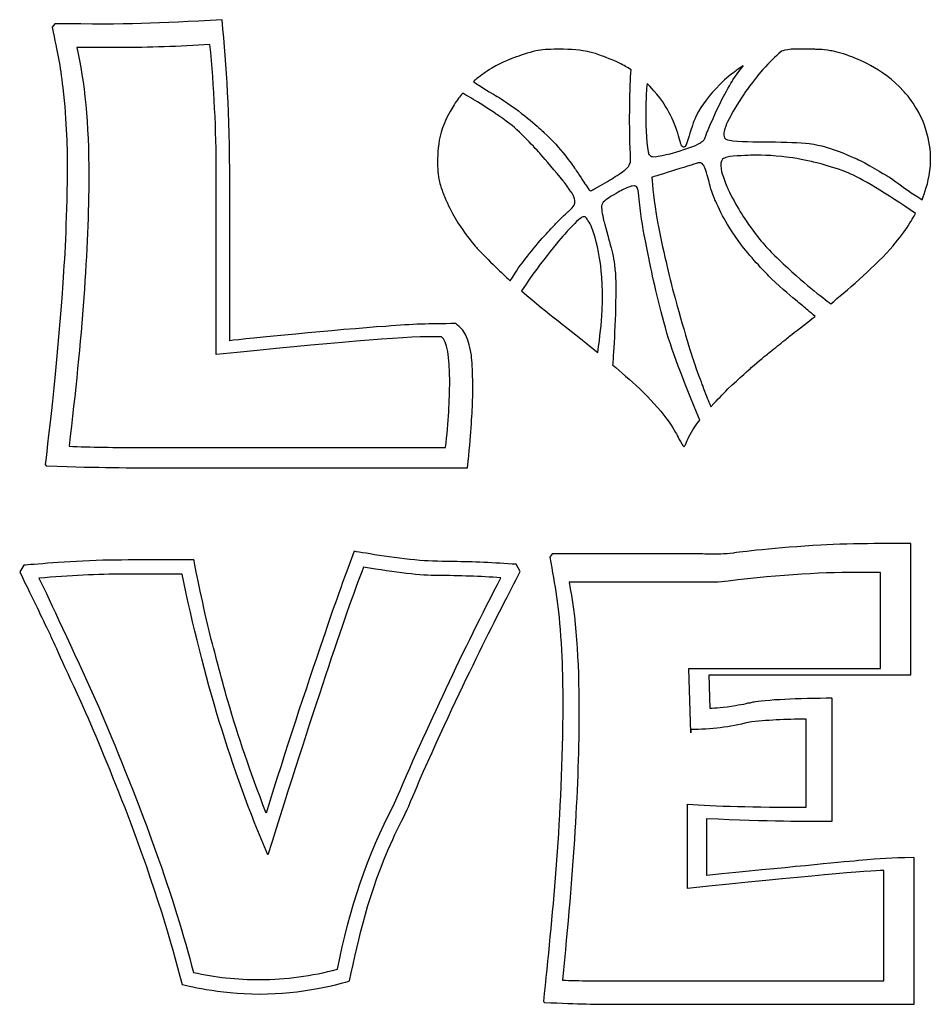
# Model space of a CAD drawing. Header units: inches. Extents: x -2.88 to 2.63, y -2.98 to 2.96.
import ezdxf

# ---------------------------------------------------------------- set-up
doc = ezdxf.new("R2010")
doc.units = ezdxf.units.IN
doc.header["$MEASUREMENT"] = 0
doc.layers.add('Layer 1', color=7, linetype='Continuous')

msp = doc.modelspace()

# ---------------------------------------------------------------- linework, layer by layer
at = {"layer": 'Layer 1', "lineweight": 25}
for points, knots in [([(-2.592, 2.1023), (-2.592, 2.1456), (-2.5947, 2.3516), (-2.6191, 2.5521), (-2.6191, 2.5521), (-2.6353, 2.7012), (-2.6489, 2.7554), (-2.6841, 2.918), (-2.6841, 2.918), (-2.6841, 2.918), (-2.6679, 2.9397), (-2.6679, 2.9397), (-2.6679, 2.9397), (-2.2126, 2.9343), (-2.0608, 2.9397), (-1.657, 2.9641), (-1.657, 2.9641), (-1.6299, 2.6687), (-1.6109, 2.4193), (-1.6109, 1.9749), (-1.6109, 1.9749), (-1.6109, 1.5006), (-1.6109, 1.1835), (-1.6109, 1.0263), (-1.6109, 1.0263), (-1.5188, 1.0372), (-0.9523, 1.0941), (-0.6678, 1.1131), (-0.6678, 1.1131), (-0.4997, 1.1266), (-0.413, 1.1293), (-0.245, 1.1293), (-0.245, 1.1293), (-0.2179, 1.1049), (-0.2016, 1.0914), (-0.1854, 1.0589), (-0.1854, 1.0589), (-0.1745, 1.0372), (-0.1637, 1.0046), (-0.1528, 0.9477), (-0.1528, 0.9477), (-0.1501, 0.9206), (-0.1447, 0.8719), (-0.1447, 0.8068), (-0.1447, 0.8068), (-0.142, 0.7797), (-0.142, 0.7228), (-0.1447, 0.6659), (-0.1447, 0.6659), (-0.1474, 0.5656), (-0.1556, 0.4626), (-0.1745, 0.2594), (-0.1745, 0.2594), (-1.2044, 0.2594), (-1.7762, 0.2594), (-1.8928, 0.2594), (-1.8928, 0.2594), (-2.3047, 0.2594), (-2.3454, 0.2594), (-2.7194, 0.2702), (-2.7194, 0.2702), (-2.7194, 0.2702), (-2.7248, 0.2783), (-2.7248, 0.2783), (-2.7248, 0.2783), (-2.7194, 0.3325), (-2.6516, 0.88), (-2.6191, 1.3759), (-2.6191, 1.3759), (-2.6055, 1.5548), (-2.5947, 1.7743), (-2.592, 2.1023)], [0, 0, 0, 0, 0.052632, 0.052632, 0.052632, 0.052632, 0.105263, 0.105263, 0.105263, 0.105263, 0.157895, 0.157895, 0.157895, 0.157895, 0.210526, 0.210526, 0.210526, 0.210526, 0.263158, 0.263158, 0.263158, 0.263158, 0.315789, 0.315789, 0.315789, 0.315789, 0.368421, 0.368421, 0.368421, 0.368421, 0.421053, 0.421053, 0.421053, 0.421053, 0.473684, 0.473684, 0.473684, 0.473684, 0.526316, 0.526316, 0.526316, 0.526316, 0.578947, 0.578947, 0.578947, 0.578947, 0.631579, 0.631579, 0.631579, 0.631579, 0.684211, 0.684211, 0.684211, 0.684211, 0.736842, 0.736842, 0.736842, 0.736842, 0.789474, 0.789474, 0.789474, 0.789474, 0.842105, 0.842105, 0.842105, 0.842105, 0.894737, 0.894737, 0.894737, 0.894737, 1, 1, 1, 1]), ([(1.27, -1.8573), (1.27, -1.8573), (1.27, -2.2015), (1.27, -2.2015), (1.27, -2.2015), (1.7578, -2.1527), (2.0641, -2.1229), (2.186, -2.112), (2.186, -2.112), (2.3351, -2.0985), (2.3676, -2.0958), (2.5166, -2.0931), (2.5166, -2.0931), (2.5166, -2.0931), (2.5221, -2.0958), (2.5221, -2.0958), (2.5221, -2.0958), (2.5221, -2.0958), (2.5221, -2.9793), (2.5221, -2.9793), (2.5221, -2.9793), (2.5221, -2.9793), (0.7767, -2.9793), (0.7767, -2.9793), (0.7767, -2.9793), (0.5816, -2.9793), (0.5084, -2.9766), (0.2889, -2.9684), (0.2889, -2.9684), (0.2889, -2.9684), (0.2835, -2.963), (0.2835, -2.963), (0.2835, -2.963), (0.335, -2.4454), (0.3919, -1.925), (0.4, -1.2312), (0.4, -1.2312), (0.4, -1.2095), (0.4027, -1.0144), (0.3892, -0.8003), (0.3892, -0.8003), (0.3756, -0.5645), (0.3539, -0.4588), (0.3214, -0.28), (0.3214, -0.28), (0.3214, -0.28), (0.335, -0.261), (0.335, -0.261), (0.335, -0.261), (0.4244, -0.261), (1.148, -0.261), (1.2375, -0.261), (1.2375, -0.261), (1.251, -0.261), (1.3296, -0.2637), (1.3703, -0.261), (1.3703, -0.261), (1.3757, -0.261), (1.4028, -0.2583), (1.4299, -0.2556), (1.4299, -0.2556), (1.457, -0.2502), (1.6928, -0.223), (1.9584, -0.2068), (1.9584, -0.2068), (2.1454, -0.1959), (2.4462, -0.1987), (2.5004, -0.1987), (2.5004, -0.1987), (2.5004, -0.1987), (2.5004, -0.99), (2.5004, -0.99), (2.5004, -0.99), (2.4381, -0.99), (1.3459, -0.99), (1.2835, -0.99), (1.2835, -0.99), (1.2835, -0.99), (1.2889, -1.1933), (1.2889, -1.1933), (1.2889, -1.1933), (1.3215, -1.1933), (1.3675, -1.1906), (1.4434, -1.177), (1.4434, -1.177), (1.4624, -1.1743), (1.4868, -1.1689), (1.5058, -1.1662), (1.5058, -1.1662), (1.5139, -1.1635), (1.522, -1.1608), (1.5302, -1.1608), (1.5302, -1.1608), (1.5356, -1.158), (1.5464, -1.1553), (1.5545, -1.1553), (1.5545, -1.1553), (1.5708, -1.1526), (1.6575, -1.1418), (1.7415, -1.1391), (1.7415, -1.1391), (1.812, -1.1337), (1.9394, -1.1337), (2.0234, -1.131), (2.0234, -1.131), (2.0234, -1.131), (2.0261, -1.1337), (2.0261, -1.1337), (2.0261, -1.1337), (2.0261, -1.1337), (2.0261, -1.8735), (2.0261, -1.8735), (2.0261, -1.8735), (2.0261, -1.8735), (2.0234, -1.8735), (2.0234, -1.8735), (2.0234, -1.8735), (1.8743, -1.8735), (1.6467, -1.8762), (1.27, -1.8573)], [0, 0, 0, 0, 0.032258, 0.032258, 0.032258, 0.032258, 0.064516, 0.064516, 0.064516, 0.064516, 0.096774, 0.096774, 0.096774, 0.096774, 0.129032, 0.129032, 0.129032, 0.129032, 0.16129, 0.16129, 0.16129, 0.16129, 0.193548, 0.193548, 0.193548, 0.193548, 0.225806, 0.225806, 0.225806, 0.225806, 0.258065, 0.258065, 0.258065, 0.258065, 0.290323, 0.290323, 0.290323, 0.290323, 0.322581, 0.322581, 0.322581, 0.322581, 0.354839, 0.354839, 0.354839, 0.354839, 0.387097, 0.387097, 0.387097, 0.387097, 0.419355, 0.419355, 0.419355, 0.419355, 0.451613, 0.451613, 0.451613, 0.451613, 0.483871, 0.483871, 0.483871, 0.483871, 0.516129, 0.516129, 0.516129, 0.516129, 0.548387, 0.548387, 0.548387, 0.548387, 0.580645, 0.580645, 0.580645, 0.580645, 0.612903, 0.612903, 0.612903, 0.612903, 0.645161, 0.645161, 0.645161, 0.645161, 0.677419, 0.677419, 0.677419, 0.677419, 0.709677, 0.709677, 0.709677, 0.709677, 0.741935, 0.741935, 0.741935, 0.741935, 0.774194, 0.774194, 0.774194, 0.774194, 0.806452, 0.806452, 0.806452, 0.806452, 0.83871, 0.83871, 0.83871, 0.83871, 0.870968, 0.870968, 0.870968, 0.870968, 0.903226, 0.903226, 0.903226, 0.903226, 0.935484, 0.935484, 0.935484, 0.935484, 1, 1, 1, 1]), ([(-2.7627, -0.4073), (-2.5784, -0.3911), (-2.4077, -0.3829), (-2.2505, -0.3829), (-2.2505, -0.3829), (-2.1313, -0.3829), (-2.0147, -0.3829), (-1.8982, -0.3829), (-1.8982, -0.3829), (-1.7708, -1.0036), (-1.6001, -1.5673), (-1.3805, -2.0768), (-1.3805, -2.0768), (-1.1095, -1.2123), (-0.9171, -0.635), (-0.8033, -0.3396), (-0.8033, -0.3396), (-0.6054, -0.3748), (-0.4564, -0.3911), (-0.3534, -0.3911), (-0.3534, -0.3911), (-0.226, -0.3911), (-0.0986, -0.3965), (0.026, -0.4046), (0.026, -0.4046), (-0.1989, -0.8383), (-0.4157, -1.2963), (-0.6217, -1.7787), (-0.6217, -1.7787), (-0.7762, -2.0741), (-0.89, -2.4047), (-0.9605, -2.7679), (-0.9605, -2.7679), (-1.1177, -2.8085), (-1.2721, -2.8302), (-1.4266, -2.8302), (-1.4266, -2.8302), (-1.5675, -2.8302), (-1.703, -2.8167), (-1.8304, -2.7869), (-1.8304, -2.7869), (-1.9443, -2.3424), (-2.134, -1.8085), (-2.4023, -1.1851), (-2.4023, -1.1851), (-2.573, -0.8084), (-2.6923, -0.551), (-2.7627, -0.4073)], [0, 0, 0, 0, 0.076923, 0.076923, 0.076923, 0.076923, 0.153846, 0.153846, 0.153846, 0.153846, 0.230769, 0.230769, 0.230769, 0.230769, 0.307692, 0.307692, 0.307692, 0.307692, 0.384615, 0.384615, 0.384615, 0.384615, 0.461538, 0.461538, 0.461538, 0.461538, 0.538462, 0.538462, 0.538462, 0.538462, 0.615385, 0.615385, 0.615385, 0.615385, 0.692308, 0.692308, 0.692308, 0.692308, 0.769231, 0.769231, 0.769231, 0.769231, 0.846154, 0.846154, 0.846154, 0.846154, 1, 1, 1, 1])]:
    msp.add_open_spline(points, degree=3, knots=knots, dxfattribs=at)
at = {"layer": 'Layer 1', "color": 146, "lineweight": 25}
for points, knots in [([(-2.5351, 2.7961), (-2.5351, 2.7961), (-2.2749, 2.7961), (-2.2749, 2.7961), (-2.2749, 2.7961), (-2.0987, 2.7961), (-1.9172, 2.8015), (-1.7302, 2.815), (-1.7302, 2.815), (-1.7058, 2.5576), (-1.6922, 2.3001), (-1.6922, 2.0426), (-1.6922, 2.0426), (-1.6922, 2.0426), (-1.6922, 1.777), (-1.6922, 1.777), (-1.6922, 1.777), (-1.6922, 1.357), (-1.6922, 1.0778), (-1.6922, 0.9423), (-1.6922, 0.9423), (-1.0038, 1.0128), (-0.5675, 1.0507), (-0.3778, 1.0507), (-0.3778, 1.0507), (-0.3778, 1.0507), (-0.3317, 1.0507), (-0.3317, 1.0507), (-0.3317, 1.0507), (-0.2992, 1.0236), (-0.2829, 0.9315), (-0.2829, 0.7797), (-0.2829, 0.7797), (-0.2829, 0.6686), (-0.2911, 0.5358), (-0.3073, 0.3813), (-0.3073, 0.3813), (-0.3073, 0.3813), (-0.497, 0.3813), (-0.497, 0.3813), (-0.497, 0.3813), (-0.703, 0.3813), (-1.0336, 0.3813), (-1.4917, 0.3813), (-1.4917, 0.3813), (-1.7302, 0.3813), (-1.9415, 0.3813), (-2.1313, 0.3813), (-2.1313, 0.3813), (-2.3047, 0.3813), (-2.4565, 0.384), (-2.5811, 0.3894), (-2.5811, 0.3894), (-2.5025, 1.0426), (-2.4619, 1.5873), (-2.4619, 2.021), (-2.4619, 2.021), (-2.4619, 2.3353), (-2.4863, 2.5928), (-2.5351, 2.7961)], [0, 0, 0, 0, 0.0625, 0.0625, 0.0625, 0.0625, 0.125, 0.125, 0.125, 0.125, 0.1875, 0.1875, 0.1875, 0.1875, 0.25, 0.25, 0.25, 0.25, 0.3125, 0.3125, 0.3125, 0.3125, 0.375, 0.375, 0.375, 0.375, 0.4375, 0.4375, 0.4375, 0.4375, 0.5, 0.5, 0.5, 0.5, 0.5625, 0.5625, 0.5625, 0.5625, 0.625, 0.625, 0.625, 0.625, 0.6875, 0.6875, 0.6875, 0.6875, 0.75, 0.75, 0.75, 0.75, 0.8125, 0.8125, 0.8125, 0.8125, 0.875, 0.875, 0.875, 0.875, 1, 1, 1, 1]), ([(-2.8793, -0.3694), (-2.8793, -0.3694), (-2.8549, -0.3287), (-2.8549, -0.3287), (-2.8549, -0.3287), (-2.8088, -0.326), (-2.592, -0.3044), (-2.3779, -0.2989), (-2.3779, -0.2989), (-2.2939, -0.2962), (-1.8846, -0.2962), (-1.8277, -0.2962), (-1.8277, -0.2962), (-1.825, -0.3179), (-1.7762, -0.5537), (-1.7356, -0.7244), (-1.7356, -0.7244), (-1.7003, -0.8626), (-1.6624, -1.0036), (-1.6245, -1.1418), (-1.6245, -1.1418), (-1.554, -1.383), (-1.4944, -1.5537), (-1.3914, -1.8247), (-1.3914, -1.8247), (-1.2694, -1.4372), (-1.1556, -1.0849), (-1.0472, -0.7705), (-1.0472, -0.7705), (-0.9849, -0.5862), (-0.9469, -0.4805), (-0.8602, -0.2447), (-0.8602, -0.2447), (-0.7952, -0.2556), (-0.5838, -0.2935), (-0.4347, -0.3016), (-0.4347, -0.3016), (-0.3805, -0.3044), (-0.2667, -0.3071), (-0.2585, -0.3071), (-0.2585, -0.3071), (-0.1447, -0.3071), (-0.0146, -0.3152), (0.1182, -0.3233), (0.1182, -0.3233), (0.1182, -0.3233), (0.1426, -0.3667), (0.1426, -0.3667), (0.1426, -0.3667), (0.0152, -0.616), (-0.1827, -0.99), (-0.4672, -1.6323), (-0.4672, -1.6323), (-0.4699, -1.6432), (-0.5404, -1.8058), (-0.5431, -1.8139), (-0.5431, -1.8139), (-0.5485, -1.822), (-0.5919, -1.9061), (-0.6271, -1.9846), (-0.6271, -1.9846), (-0.7735, -2.3099), (-0.8331, -2.5755), (-0.8873, -2.8383), (-0.8873, -2.8383), (-0.9361, -2.8519), (-1.1312, -2.9088), (-1.3833, -2.9169), (-1.3833, -2.9169), (-1.6434, -2.9224), (-1.8494, -2.8709), (-1.8982, -2.86), (-1.8982, -2.86), (-1.9714, -2.589), (-2.0445, -2.3153), (-2.2451, -1.7922), (-2.2451, -1.7922), (-2.3454, -1.5348), (-2.4348, -1.3207), (-2.5107, -1.1526), (-2.5107, -1.1526), (-2.6299, -0.8952), (-2.6923, -0.7569), (-2.6977, -0.7434), (-2.6977, -0.7434), (-2.7519, -0.6323), (-2.7871, -0.5564), (-2.8793, -0.3694)], [0, 0, 0, 0, 0.043478, 0.043478, 0.043478, 0.043478, 0.086957, 0.086957, 0.086957, 0.086957, 0.130435, 0.130435, 0.130435, 0.130435, 0.173913, 0.173913, 0.173913, 0.173913, 0.217391, 0.217391, 0.217391, 0.217391, 0.26087, 0.26087, 0.26087, 0.26087, 0.304348, 0.304348, 0.304348, 0.304348, 0.347826, 0.347826, 0.347826, 0.347826, 0.391304, 0.391304, 0.391304, 0.391304, 0.434783, 0.434783, 0.434783, 0.434783, 0.478261, 0.478261, 0.478261, 0.478261, 0.521739, 0.521739, 0.521739, 0.521739, 0.565217, 0.565217, 0.565217, 0.565217, 0.608696, 0.608696, 0.608696, 0.608696, 0.652174, 0.652174, 0.652174, 0.652174, 0.695652, 0.695652, 0.695652, 0.695652, 0.73913, 0.73913, 0.73913, 0.73913, 0.782609, 0.782609, 0.782609, 0.782609, 0.826087, 0.826087, 0.826087, 0.826087, 0.869565, 0.869565, 0.869565, 0.869565, 0.913043, 0.913043, 0.913043, 0.913043, 1, 1, 1, 1]), ([(0.438, -0.4317), (0.438, -0.4317), (0.6223, -0.4317), (0.6223, -0.4317), (0.6223, -0.4317), (0.8255, -0.4317), (1.064, -0.4317), (1.3377, -0.4317), (1.3377, -0.4317), (1.663, -0.3911), (1.9421, -0.3721), (2.1752, -0.3721), (2.1752, -0.3721), (2.1752, -0.3721), (2.3188, -0.3721), (2.3188, -0.3721), (2.3188, -0.3721), (2.3188, -0.3721), (2.3188, -0.9521), (2.3188, -0.9521), (2.3188, -0.9521), (2.3188, -0.9521), (1.1616, -0.9521), (1.1616, -0.9521), (1.1616, -0.9521), (1.1616, -0.9521), (1.1724, -1.3396), (1.1724, -1.3396), (1.1724, -1.3396), (1.1724, -1.3396), (1.1724, -1.3207), (1.1724, -1.3207), (1.1724, -1.3207), (1.2944, -1.3207), (1.4109, -1.3071), (1.5193, -1.2773), (1.5193, -1.2773), (1.6304, -1.2637), (1.7443, -1.2583), (1.8689, -1.2583), (1.8689, -1.2583), (1.8689, -1.2583), (1.8689, -1.7895), (1.8689, -1.7895), (1.8689, -1.7895), (1.5545, -1.7895), (1.3161, -1.7841), (1.1534, -1.7705), (1.1534, -1.7705), (1.1534, -1.7705), (1.1534, -2.28), (1.1534, -2.28), (1.1534, -2.28), (1.8608, -2.2069), (2.2565, -2.1716), (2.3378, -2.1716), (2.3378, -2.1716), (2.3378, -2.1716), (2.3378, -2.8383), (2.3378, -2.8383), (2.3378, -2.8383), (2.3378, -2.8383), (2.1941, -2.8383), (2.1941, -2.8383), (2.1941, -2.8383), (2.018, -2.8383), (1.7307, -2.8383), (1.3377, -2.8383), (1.3377, -2.8383), (1.1182, -2.8383), (0.9339, -2.8383), (0.7849, -2.8383), (0.7849, -2.8383), (0.6223, -2.8383), (0.4922, -2.8383), (0.3973, -2.8329), (0.3973, -2.8329), (0.4651, -2.1744), (0.4976, -1.635), (0.4976, -1.2095), (0.4976, -1.2095), (0.4976, -0.8952), (0.4786, -0.635), (0.438, -0.4317)], [0, 0, 0, 0, 0.045455, 0.045455, 0.045455, 0.045455, 0.090909, 0.090909, 0.090909, 0.090909, 0.136364, 0.136364, 0.136364, 0.136364, 0.181818, 0.181818, 0.181818, 0.181818, 0.227273, 0.227273, 0.227273, 0.227273, 0.272727, 0.272727, 0.272727, 0.272727, 0.318182, 0.318182, 0.318182, 0.318182, 0.363636, 0.363636, 0.363636, 0.363636, 0.409091, 0.409091, 0.409091, 0.409091, 0.454545, 0.454545, 0.454545, 0.454545, 0.5, 0.5, 0.5, 0.5, 0.545455, 0.545455, 0.545455, 0.545455, 0.590909, 0.590909, 0.590909, 0.590909, 0.636364, 0.636364, 0.636364, 0.636364, 0.681818, 0.681818, 0.681818, 0.681818, 0.727273, 0.727273, 0.727273, 0.727273, 0.772727, 0.772727, 0.772727, 0.772727, 0.818182, 0.818182, 0.818182, 0.818182, 0.863636, 0.863636, 0.863636, 0.863636, 0.909091, 0.909091, 0.909091, 0.909091, 1, 1, 1, 1])]:
    msp.add_open_spline(points, degree=3, knots=knots, dxfattribs=at)
at = {"layer": 'Layer 1', "color": 30, "lineweight": 25}
for points, knots in [([(0.8011, 2.086), (0.793, 2.0752), (0.7903, 2.0697), (0.774, 2.0562), (0.774, 2.0562), (0.774, 2.0562), (0.7523, 2.0399), (0.7279, 2.0237), (0.7279, 2.0237), (0.6981, 2.0047), (0.6683, 1.9857), (0.6277, 1.964), (0.6277, 1.964), (0.6277, 1.964), (0.5924, 1.9424), (0.5924, 1.9424), (0.5924, 1.9424), (0.5843, 1.9396), (0.5735, 1.9342), (0.568, 1.9315), (0.568, 1.9315), (0.568, 1.9315), (0.5626, 1.9342), (0.5599, 1.9369), (0.5599, 1.9369), (0.5599, 1.9369), (0.5491, 1.9505), (0.5382, 1.9667), (0.5382, 1.9667), (0.5274, 1.9803), (0.4949, 2.0345), (0.4759, 2.0616), (0.4759, 2.0616), (0.4515, 2.0968), (0.3919, 2.1836), (0.2862, 2.2838), (0.2862, 2.2838), (0.2618, 2.3055), (0.1724, 2.3922), (0.0423, 2.4763), (0.0423, 2.4763), (0.0016, 2.5034), (-0.0146, 2.5115), (-0.0607, 2.5386), (-0.0607, 2.5386), (-0.0634, 2.5413), (-0.0851, 2.5549), (-0.1068, 2.5684), (-0.1068, 2.5684), (-0.1176, 2.5738), (-0.1285, 2.5847), (-0.1393, 2.5901), (-0.1393, 2.5901), (-0.1366, 2.5928), (-0.1068, 2.6199), (-0.077, 2.6389), (-0.077, 2.6389), (-0.0715, 2.6443), (-0.0444, 2.6606), (-0.0282, 2.6714), (-0.0282, 2.6714), (0.0369, 2.7093), (0.0965, 2.731), (0.11, 2.7364), (0.11, 2.7364), (0.11, 2.7364), (0.1778, 2.7608), (0.2212, 2.7717), (0.2212, 2.7717), (0.2645, 2.7825), (0.2916, 2.7852), (0.3485, 2.7852), (0.3485, 2.7852), (0.3485, 2.7852), (0.4488, 2.7879), (0.5003, 2.7798), (0.5003, 2.7798), (0.5301, 2.7771), (0.5599, 2.7717), (0.6168, 2.7527), (0.6168, 2.7527), (0.6304, 2.7473), (0.6846, 2.7283), (0.7388, 2.7039), (0.7388, 2.7039), (0.774, 2.6849), (0.7849, 2.6795), (0.812, 2.6606), (0.812, 2.6606), (0.8038, 2.5684), (0.8011, 2.3326), (0.8065, 2.1917), (0.8065, 2.1917), (0.8065, 2.1917), (0.8093, 2.1294), (0.8093, 2.1131), (0.8093, 2.1131), (0.8093, 2.0996), (0.8038, 2.0941), (0.8011, 2.086)], [0, 0, 0, 0, 0.038462, 0.038462, 0.038462, 0.038462, 0.076923, 0.076923, 0.076923, 0.076923, 0.115385, 0.115385, 0.115385, 0.115385, 0.153846, 0.153846, 0.153846, 0.153846, 0.192308, 0.192308, 0.192308, 0.192308, 0.230769, 0.230769, 0.230769, 0.230769, 0.269231, 0.269231, 0.269231, 0.269231, 0.307692, 0.307692, 0.307692, 0.307692, 0.346154, 0.346154, 0.346154, 0.346154, 0.384615, 0.384615, 0.384615, 0.384615, 0.423077, 0.423077, 0.423077, 0.423077, 0.461538, 0.461538, 0.461538, 0.461538, 0.5, 0.5, 0.5, 0.5, 0.538462, 0.538462, 0.538462, 0.538462, 0.576923, 0.576923, 0.576923, 0.576923, 0.615385, 0.615385, 0.615385, 0.615385, 0.653846, 0.653846, 0.653846, 0.653846, 0.692308, 0.692308, 0.692308, 0.692308, 0.730769, 0.730769, 0.730769, 0.730769, 0.769231, 0.769231, 0.769231, 0.769231, 0.807692, 0.807692, 0.807692, 0.807692, 0.846154, 0.846154, 0.846154, 0.846154, 0.884615, 0.884615, 0.884615, 0.884615, 0.923077, 0.923077, 0.923077, 0.923077, 1, 1, 1, 1]), ([(1.373, 2.273), (1.373, 2.2838), (1.373, 2.292), (1.3811, 2.3109), (1.3811, 2.3109), (1.3811, 2.3164), (1.3865, 2.3245), (1.3865, 2.3299), (1.3865, 2.3299), (1.3865, 2.3299), (1.4001, 2.3597), (1.4136, 2.3841), (1.4136, 2.3841), (1.4163, 2.3895), (1.4516, 2.4519), (1.4949, 2.5169), (1.4949, 2.5169), (1.4949, 2.5169), (1.5464, 2.5928), (1.606, 2.6606), (1.606, 2.6606), (1.6548, 2.7147), (1.6792, 2.7364), (1.7199, 2.7744), (1.7199, 2.7744), (1.7253, 2.7771), (1.7524, 2.7825), (1.7795, 2.7852), (1.7795, 2.7852), (1.7985, 2.7852), (1.8635, 2.7879), (1.9204, 2.7852), (1.9204, 2.7852), (1.9204, 2.7852), (1.9692, 2.7852), (2.0153, 2.7771), (2.0153, 2.7771), (2.0369, 2.7744), (2.0803, 2.7635), (2.1318, 2.7446), (2.1318, 2.7446), (2.167, 2.731), (2.3269, 2.6768), (2.457, 2.5332), (2.457, 2.5332), (2.4787, 2.5115), (2.5708, 2.4085), (2.6061, 2.2513), (2.6061, 2.2513), (2.6196, 2.1944), (2.6251, 2.1321), (2.6169, 2.0535), (2.6169, 2.0535), (2.6061, 1.9722), (2.5844, 1.9207), (2.5708, 1.8773), (2.5708, 1.8773), (2.5275, 1.9044), (2.5194, 1.9098), (2.4787, 1.9369), (2.4787, 1.9369), (2.4733, 1.9396), (2.4272, 1.9749), (2.373, 2.0128), (2.373, 2.0128), (2.3622, 2.0182), (2.2754, 2.0724), (2.1914, 2.1158), (2.1914, 2.1158), (2.1833, 2.1185), (2.1155, 2.1537), (2.0315, 2.1809), (2.0315, 2.1809), (2.0261, 2.1836), (1.9611, 2.208), (1.8879, 2.2161), (1.8879, 2.2161), (1.8283, 2.2242), (1.747, 2.2242), (1.6494, 2.2269), (1.6494, 2.2269), (1.606, 2.2269), (1.4949, 2.2269), (1.4272, 2.2323), (1.4272, 2.2323), (1.419, 2.2351), (1.3946, 2.2378), (1.3838, 2.2432), (1.3838, 2.2432), (1.3703, 2.2513), (1.373, 2.2649), (1.373, 2.273)], [0, 0, 0, 0, 0.041667, 0.041667, 0.041667, 0.041667, 0.083333, 0.083333, 0.083333, 0.083333, 0.125, 0.125, 0.125, 0.125, 0.166667, 0.166667, 0.166667, 0.166667, 0.208333, 0.208333, 0.208333, 0.208333, 0.25, 0.25, 0.25, 0.25, 0.291667, 0.291667, 0.291667, 0.291667, 0.333333, 0.333333, 0.333333, 0.333333, 0.375, 0.375, 0.375, 0.375, 0.416667, 0.416667, 0.416667, 0.416667, 0.458333, 0.458333, 0.458333, 0.458333, 0.5, 0.5, 0.5, 0.5, 0.541667, 0.541667, 0.541667, 0.541667, 0.583333, 0.583333, 0.583333, 0.583333, 0.625, 0.625, 0.625, 0.625, 0.666667, 0.666667, 0.666667, 0.666667, 0.708333, 0.708333, 0.708333, 0.708333, 0.75, 0.75, 0.75, 0.75, 0.791667, 0.791667, 0.791667, 0.791667, 0.833333, 0.833333, 0.833333, 0.833333, 0.875, 0.875, 0.875, 0.875, 0.916667, 0.916667, 0.916667, 0.916667, 1, 1, 1, 1]), ([(0.9014, 2.4004), (0.9014, 2.4166), (0.9014, 2.4763), (0.9041, 2.5196), (0.9041, 2.5196), (0.9041, 2.5359), (0.9068, 2.5603), (0.9095, 2.5792), (0.9095, 2.5792), (0.9204, 2.5657), (0.9746, 2.5169), (1.0206, 2.441), (1.0206, 2.441), (1.0288, 2.4248), (1.0532, 2.3895), (1.0749, 2.3326), (1.0749, 2.3326), (1.0965, 2.2811), (1.1047, 2.2378), (1.1128, 2.2134), (1.1128, 2.2134), (1.1128, 2.2134), (1.1155, 2.2052), (1.1209, 2.1998), (1.1209, 2.1998), (1.1236, 2.1971), (1.1263, 2.1944), (1.129, 2.1944), (1.129, 2.1944), (1.129, 2.1944), (1.1318, 2.1944), (1.1318, 2.1944), (1.1318, 2.1944), (1.1372, 2.1971), (1.1399, 2.1971), (1.1426, 2.2052), (1.1426, 2.2052), (1.1507, 2.2188), (1.1534, 2.2323), (1.1589, 2.2513), (1.1589, 2.2513), (1.1643, 2.2649), (1.167, 2.2893), (1.1805, 2.3191), (1.1805, 2.3191), (1.1805, 2.3218), (1.1914, 2.3543), (1.2076, 2.3868), (1.2076, 2.3868), (1.2402, 2.4492), (1.2835, 2.5088), (1.3486, 2.5738), (1.3486, 2.5738), (1.3594, 2.5847), (1.3865, 2.6118), (1.4299, 2.6443), (1.4299, 2.6443), (1.4407, 2.6524), (1.4624, 2.6687), (1.4895, 2.6849), (1.4895, 2.6849), (1.4895, 2.6849), (1.4597, 2.6497), (1.4326, 2.6091), (1.4326, 2.6091), (1.4326, 2.6091), (1.4028, 2.563), (1.3784, 2.5142), (1.3784, 2.5142), (1.3594, 2.4817), (1.3215, 2.4031), (1.2727, 2.2893), (1.2727, 2.2893), (1.2727, 2.2893), (1.2591, 2.2513), (1.2564, 2.2432), (1.2564, 2.2432), (1.2537, 2.2405), (1.251, 2.2351), (1.2429, 2.2296), (1.2429, 2.2296), (1.2429, 2.2296), (1.2347, 2.2242), (1.2266, 2.2188), (1.2266, 2.2188), (1.1968, 2.1998), (1.1453, 2.1836), (1.0884, 2.1673), (1.0884, 2.1673), (1.083, 2.1646), (0.9719, 2.1321), (0.9421, 2.1375), (0.9421, 2.1375), (0.9339, 2.1375), (0.9285, 2.1429), (0.9231, 2.1483), (0.9231, 2.1483), (0.9177, 2.151), (0.9177, 2.1592), (0.9149, 2.1673), (0.9149, 2.1673), (0.9014, 2.2242), (0.9014, 2.3651), (0.9014, 2.4004)], [0, 0, 0, 0, 0.037037, 0.037037, 0.037037, 0.037037, 0.074074, 0.074074, 0.074074, 0.074074, 0.111111, 0.111111, 0.111111, 0.111111, 0.148148, 0.148148, 0.148148, 0.148148, 0.185185, 0.185185, 0.185185, 0.185185, 0.222222, 0.222222, 0.222222, 0.222222, 0.259259, 0.259259, 0.259259, 0.259259, 0.296296, 0.296296, 0.296296, 0.296296, 0.333333, 0.333333, 0.333333, 0.333333, 0.37037, 0.37037, 0.37037, 0.37037, 0.407407, 0.407407, 0.407407, 0.407407, 0.444444, 0.444444, 0.444444, 0.444444, 0.481481, 0.481481, 0.481481, 0.481481, 0.518519, 0.518519, 0.518519, 0.518519, 0.555556, 0.555556, 0.555556, 0.555556, 0.592593, 0.592593, 0.592593, 0.592593, 0.62963, 0.62963, 0.62963, 0.62963, 0.666667, 0.666667, 0.666667, 0.666667, 0.703704, 0.703704, 0.703704, 0.703704, 0.740741, 0.740741, 0.740741, 0.740741, 0.777778, 0.777778, 0.777778, 0.777778, 0.814815, 0.814815, 0.814815, 0.814815, 0.851852, 0.851852, 0.851852, 0.851852, 0.888889, 0.888889, 0.888889, 0.888889, 0.925926, 0.925926, 0.925926, 0.925926, 1, 1, 1, 1]), ([(-0.3561, 2.1266), (-0.3534, 2.1809), (-0.3507, 2.2405), (-0.3263, 2.3109), (-0.3263, 2.3109), (-0.3127, 2.3462), (-0.2911, 2.3977), (-0.2558, 2.4492), (-0.2558, 2.4492), (-0.2369, 2.4844), (-0.2233, 2.4979), (-0.2043, 2.5196), (-0.2043, 2.5196), (-0.1474, 2.4871), (-0.1393, 2.4844), (-0.077, 2.4437), (-0.077, 2.4437), (-0.0553, 2.4302), (-0.0255, 2.4112), (-0.0038, 2.3949), (-0.0038, 2.3949), (-0.0038, 2.3949), (0.0504, 2.3597), (0.0667, 2.3462), (0.0667, 2.3462), (0.1344, 2.2974), (0.2401, 2.1809), (0.2672, 2.151), (0.2672, 2.151), (0.2943, 2.1185), (0.3567, 2.0481), (0.4027, 1.9911), (0.4027, 1.9911), (0.4027, 1.9911), (0.4271, 1.9613), (0.4407, 1.9369), (0.4407, 1.9369), (0.4461, 1.9315), (0.4651, 1.9071), (0.4705, 1.8827), (0.4705, 1.8827), (0.4732, 1.8719), (0.4759, 1.8611), (0.4678, 1.8448), (0.4678, 1.8448), (0.4624, 1.8339), (0.4515, 1.8258), (0.4353, 1.8069), (0.4353, 1.8069), (0.4271, 1.8014), (0.3946, 1.7716), (0.3567, 1.731), (0.3567, 1.731), (0.3296, 1.7039), (0.2564, 1.628), (0.1859, 1.5358), (0.1859, 1.5358), (0.1399, 1.4789), (0.1209, 1.4491), (0.0829, 1.3868), (0.0829, 1.3868), (0.0531, 1.4166), (-0.0282, 1.4898), (-0.1122, 1.5792), (-0.1122, 1.5792), (-0.1203, 1.5873), (-0.1474, 1.6171), (-0.1772, 1.6578), (-0.1772, 1.6578), (-0.1908, 1.6741), (-0.2369, 1.7391), (-0.2829, 1.8258), (-0.2829, 1.8258), (-0.3019, 1.8665), (-0.3182, 1.9071), (-0.3182, 1.9071), (-0.3182, 1.9071), (-0.329, 1.9315), (-0.3371, 1.9559), (-0.3453, 1.9857), (-0.3453, 1.9857), (-0.3534, 2.0291), (-0.3561, 2.0562), (-0.3561, 2.1266)], [0, 0, 0, 0, 0.045455, 0.045455, 0.045455, 0.045455, 0.090909, 0.090909, 0.090909, 0.090909, 0.136364, 0.136364, 0.136364, 0.136364, 0.181818, 0.181818, 0.181818, 0.181818, 0.227273, 0.227273, 0.227273, 0.227273, 0.272727, 0.272727, 0.272727, 0.272727, 0.318182, 0.318182, 0.318182, 0.318182, 0.363636, 0.363636, 0.363636, 0.363636, 0.409091, 0.409091, 0.409091, 0.409091, 0.454545, 0.454545, 0.454545, 0.454545, 0.5, 0.5, 0.5, 0.5, 0.545455, 0.545455, 0.545455, 0.545455, 0.590909, 0.590909, 0.590909, 0.590909, 0.636364, 0.636364, 0.636364, 0.636364, 0.681818, 0.681818, 0.681818, 0.681818, 0.727273, 0.727273, 0.727273, 0.727273, 0.772727, 0.772727, 0.772727, 0.772727, 0.818182, 0.818182, 0.818182, 0.818182, 0.863636, 0.863636, 0.863636, 0.863636, 0.909091, 0.909091, 0.909091, 0.909091, 1, 1, 1, 1]), ([(1.354, 2.0833), (1.354, 2.0833), (1.3513, 2.1077), (1.3648, 2.1212), (1.3648, 2.1212), (1.3703, 2.1266), (1.3811, 2.1321), (1.3919, 2.1348), (1.3919, 2.1348), (1.4272, 2.1429), (1.5329, 2.1456), (1.541, 2.1456), (1.541, 2.1456), (1.541, 2.1456), (1.6331, 2.1483), (1.7226, 2.1375), (1.7226, 2.1375), (1.7497, 2.1348), (1.812, 2.1294), (1.9014, 2.1077), (1.9014, 2.1077), (1.9231, 2.1023), (2.0397, 2.0752), (2.1264, 2.0372), (2.1264, 2.0372), (2.1914, 2.0128), (2.3567, 1.9153), (2.5302, 1.7933), (2.5302, 1.7933), (2.5085, 1.7608), (2.4652, 1.6768), (2.3757, 1.5792), (2.3757, 1.5792), (2.2619, 1.4518), (2.1101, 1.3272), (2.018, 1.2486), (2.018, 1.2486), (1.9692, 1.2865), (1.8527, 1.3732), (1.7036, 1.5169), (1.7036, 1.5169), (1.6386, 1.5792), (1.5952, 1.6253), (1.5356, 1.7093), (1.5356, 1.7093), (1.5031, 1.7526), (1.4434, 1.8421), (1.3974, 1.9424), (1.3974, 1.9424), (1.3946, 1.9451), (1.3811, 1.9803), (1.3703, 2.0128), (1.3703, 2.0128), (1.3567, 2.0453), (1.3567, 2.0508), (1.354, 2.0833)], [0, 0, 0, 0, 0.066667, 0.066667, 0.066667, 0.066667, 0.133333, 0.133333, 0.133333, 0.133333, 0.2, 0.2, 0.2, 0.2, 0.266667, 0.266667, 0.266667, 0.266667, 0.333333, 0.333333, 0.333333, 0.333333, 0.4, 0.4, 0.4, 0.4, 0.466667, 0.466667, 0.466667, 0.466667, 0.533333, 0.533333, 0.533333, 0.533333, 0.6, 0.6, 0.6, 0.6, 0.666667, 0.666667, 0.666667, 0.666667, 0.733333, 0.733333, 0.733333, 0.733333, 0.8, 0.8, 0.8, 0.8, 0.866667, 0.866667, 0.866667, 0.866667, 1, 1, 1, 1]), ([(0.9366, 2.0128), (0.9502, 2.0155), (1.2158, 2.0996), (1.2158, 2.0996), (1.2158, 2.0996), (1.2293, 2.1023), (1.2375, 2.1023), (1.2483, 2.0887), (1.2483, 2.0887), (1.251, 2.0833), (1.2564, 2.0752), (1.2619, 2.0589), (1.2619, 2.0589), (1.2646, 2.0562), (1.27, 2.0291), (1.2754, 2.0128), (1.2754, 2.0128), (1.2862, 1.9749), (1.2917, 1.9478), (1.3133, 1.8882), (1.3133, 1.8882), (1.3161, 1.8827), (1.3377, 1.8339), (1.3648, 1.7798), (1.3648, 1.7798), (1.3865, 1.7418), (1.4217, 1.6795), (1.4787, 1.6036), (1.4787, 1.6036), (1.5464, 1.5169), (1.6223, 1.4383), (1.6602, 1.4003), (1.6602, 1.4003), (1.728, 1.3353), (1.7849, 1.2892), (1.8174, 1.2621), (1.8174, 1.2621), (1.8364, 1.2459), (1.8608, 1.2269), (1.8798, 1.2106), (1.8798, 1.2106), (1.8933, 1.1998), (1.9096, 1.1835), (1.9231, 1.1727), (1.9231, 1.1727), (1.8798, 1.1402), (1.8256, 1.0968), (1.7822, 1.0643), (1.7822, 1.0643), (1.7659, 1.0507), (1.7443, 1.0317), (1.728, 1.0209), (1.728, 1.0209), (1.7036, 0.9992), (1.6684, 0.9721), (1.6413, 0.9504), (1.6413, 0.9504), (1.6304, 0.9423), (1.5844, 0.9044), (1.5383, 0.8637), (1.5383, 0.8637), (1.5329, 0.8583), (1.4678, 0.8014), (1.3974, 0.7363), (1.3974, 0.7363), (1.3567, 0.693), (1.3459, 0.6821), (1.2944, 0.6279), (1.2944, 0.6279), (1.2754, 0.6713), (1.27, 0.6849), (1.2483, 0.7418), (1.2483, 0.7418), (1.2402, 0.7634), (1.2212, 0.8122), (1.1968, 0.8827), (1.1968, 0.8827), (1.1887, 0.9044), (1.1263, 1.1022), (1.0667, 1.3244), (1.0667, 1.3244), (1.0505, 1.3868), (0.999, 1.5955), (0.9719, 1.7418), (0.9719, 1.7418), (0.9475, 1.8773), (0.9421, 1.9586), (0.9366, 2.0128)], [0, 0, 0, 0, 0.043478, 0.043478, 0.043478, 0.043478, 0.086957, 0.086957, 0.086957, 0.086957, 0.130435, 0.130435, 0.130435, 0.130435, 0.173913, 0.173913, 0.173913, 0.173913, 0.217391, 0.217391, 0.217391, 0.217391, 0.26087, 0.26087, 0.26087, 0.26087, 0.304348, 0.304348, 0.304348, 0.304348, 0.347826, 0.347826, 0.347826, 0.347826, 0.391304, 0.391304, 0.391304, 0.391304, 0.434783, 0.434783, 0.434783, 0.434783, 0.478261, 0.478261, 0.478261, 0.478261, 0.521739, 0.521739, 0.521739, 0.521739, 0.565217, 0.565217, 0.565217, 0.565217, 0.608696, 0.608696, 0.608696, 0.608696, 0.652174, 0.652174, 0.652174, 0.652174, 0.695652, 0.695652, 0.695652, 0.695652, 0.73913, 0.73913, 0.73913, 0.73913, 0.782609, 0.782609, 0.782609, 0.782609, 0.826087, 0.826087, 0.826087, 0.826087, 0.869565, 0.869565, 0.869565, 0.869565, 0.913043, 0.913043, 0.913043, 0.913043, 1, 1, 1, 1]), ([(0.7496, 1.9315), (0.7605, 1.9369), (0.793, 1.9532), (0.812, 1.9586), (0.812, 1.9586), (0.812, 1.9586), (0.8228, 1.9613), (0.8309, 1.9613), (0.8309, 1.9613), (0.8309, 1.9613), (0.8445, 1.9613), (0.8499, 1.9505), (0.8499, 1.9505), (0.8553, 1.9424), (0.8635, 1.8665), (0.8662, 1.8285), (0.8662, 1.8285), (0.8797, 1.7255), (0.8878, 1.6822), (0.9177, 1.5358), (0.9177, 1.5358), (0.9204, 1.5142), (0.9664, 1.2973), (1.0098, 1.1402), (1.0098, 1.1402), (1.0586, 0.9559), (1.1209, 0.8095), (1.2266, 0.5466), (1.2266, 0.5466), (1.2049, 0.5195), (1.1805, 0.4843), (1.1616, 0.4464), (1.1616, 0.4464), (1.1561, 0.4328), (1.1453, 0.4111), (1.1453, 0.4084), (1.1453, 0.4084), (1.1399, 0.3976), (1.1399, 0.3949), (1.1345, 0.3894), (1.1345, 0.3894), (1.1345, 0.3894), (1.1318, 0.3867), (1.1318, 0.3867), (1.1318, 0.3867), (1.129, 0.3922), (1.129, 0.3922), (1.1236, 0.3949), (1.1236, 0.3949), (1.1236, 0.3976), (1.1209, 0.4003), (1.1182, 0.403), (1.1182, 0.403), (1.1074, 0.422), (1.0965, 0.4409), (1.0911, 0.4545), (1.0911, 0.4545), (1.0911, 0.4545), (1.064, 0.506), (1.0288, 0.5521), (1.0288, 0.5521), (0.98, 0.6198), (0.9285, 0.674), (0.8662, 0.7336), (0.8662, 0.7336), (0.8038, 0.7933), (0.7523, 0.8366), (0.7009, 0.88), (0.7009, 0.88), (0.7036, 0.9044), (0.7198, 1.151), (0.7198, 1.3326), (0.7198, 1.3326), (0.7198, 1.3326), (0.7225, 1.4166), (0.7117, 1.4843), (0.7117, 1.4843), (0.7063, 1.5358), (0.6954, 1.5711), (0.6819, 1.6253), (0.6819, 1.6253), (0.6819, 1.6253), (0.6494, 1.7391), (0.6466, 1.7526), (0.6466, 1.7526), (0.6385, 1.7906), (0.6304, 1.8258), (0.6358, 1.8475), (0.6358, 1.8475), (0.6385, 1.8583), (0.6466, 1.8665), (0.6602, 1.8773), (0.6602, 1.8773), (0.6602, 1.8773), (0.69, 1.8963), (0.6927, 1.899), (0.6927, 1.899), (0.6927, 1.899), (0.709, 1.9071), (0.709, 1.9071), (0.709, 1.9071), (0.7252, 1.918), (0.7469, 1.9315), (0.7496, 1.9315)], [0, 0, 0, 0, 0.037037, 0.037037, 0.037037, 0.037037, 0.074074, 0.074074, 0.074074, 0.074074, 0.111111, 0.111111, 0.111111, 0.111111, 0.148148, 0.148148, 0.148148, 0.148148, 0.185185, 0.185185, 0.185185, 0.185185, 0.222222, 0.222222, 0.222222, 0.222222, 0.259259, 0.259259, 0.259259, 0.259259, 0.296296, 0.296296, 0.296296, 0.296296, 0.333333, 0.333333, 0.333333, 0.333333, 0.37037, 0.37037, 0.37037, 0.37037, 0.407407, 0.407407, 0.407407, 0.407407, 0.444444, 0.444444, 0.444444, 0.444444, 0.481481, 0.481481, 0.481481, 0.481481, 0.518519, 0.518519, 0.518519, 0.518519, 0.555556, 0.555556, 0.555556, 0.555556, 0.592593, 0.592593, 0.592593, 0.592593, 0.62963, 0.62963, 0.62963, 0.62963, 0.666667, 0.666667, 0.666667, 0.666667, 0.703704, 0.703704, 0.703704, 0.703704, 0.740741, 0.740741, 0.740741, 0.740741, 0.777778, 0.777778, 0.777778, 0.777778, 0.814815, 0.814815, 0.814815, 0.814815, 0.851852, 0.851852, 0.851852, 0.851852, 0.888889, 0.888889, 0.888889, 0.888889, 0.925926, 0.925926, 0.925926, 0.925926, 1, 1, 1, 1]), ([(0.1507, 1.3272), (0.2754, 1.5169), (0.3973, 1.6524), (0.4271, 1.6876), (0.4271, 1.6876), (0.438, 1.6984), (0.4786, 1.7445), (0.5057, 1.7635), (0.5057, 1.7635), (0.5057, 1.7635), (0.5166, 1.7716), (0.522, 1.7743), (0.522, 1.7743), (0.5247, 1.7743), (0.5274, 1.7743), (0.5301, 1.7743), (0.5301, 1.7743), (0.5301, 1.7743), (0.5355, 1.7743), (0.5355, 1.7743), (0.5355, 1.7743), (0.541, 1.7689), (0.5464, 1.7635), (0.5518, 1.7526), (0.5518, 1.7526), (0.5518, 1.7526), (0.5626, 1.7364), (0.5708, 1.7201), (0.5708, 1.7201), (0.5816, 1.693), (0.606, 1.6253), (0.6223, 1.525), (0.6223, 1.525), (0.6304, 1.4789), (0.6439, 1.3678), (0.6385, 1.2106), (0.6385, 1.2106), (0.6331, 1.1212), (0.625, 1.0561), (0.6114, 0.9559), (0.6114, 0.9559), (0.4054, 1.1212), (0.3323, 1.1727), (0.1507, 1.3272)], [0, 0, 0, 0, 0.083333, 0.083333, 0.083333, 0.083333, 0.166667, 0.166667, 0.166667, 0.166667, 0.25, 0.25, 0.25, 0.25, 0.333333, 0.333333, 0.333333, 0.333333, 0.416667, 0.416667, 0.416667, 0.416667, 0.5, 0.5, 0.5, 0.5, 0.583333, 0.583333, 0.583333, 0.583333, 0.666667, 0.666667, 0.666667, 0.666667, 0.75, 0.75, 0.75, 0.75, 0.833333, 0.833333, 0.833333, 0.833333, 1, 1, 1, 1])]:
    msp.add_open_spline(points, degree=3, knots=knots, dxfattribs=at)

doc.saveas('drawing.dxf')
